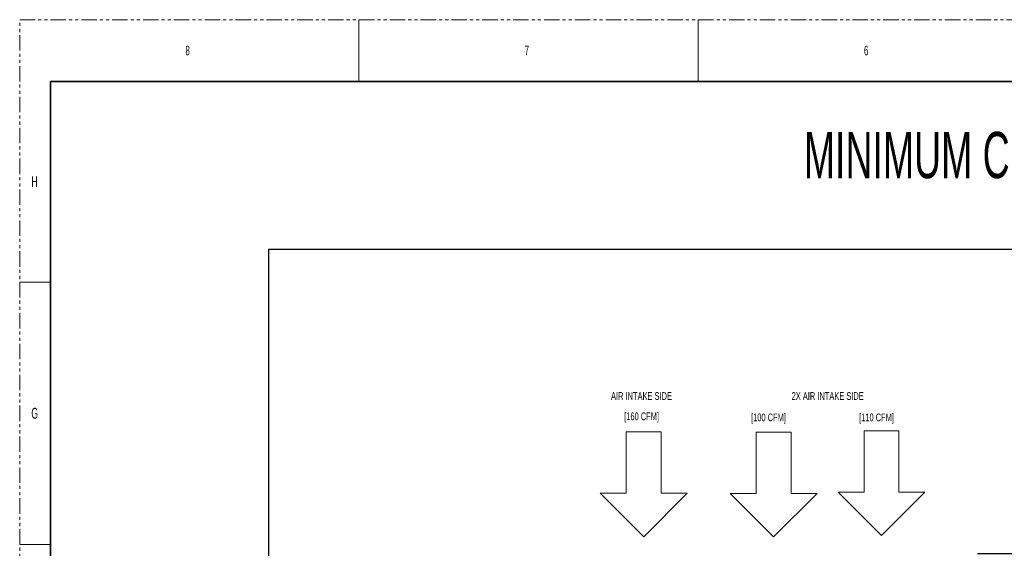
# Model space of a CAD drawing. Header units: millimetres. Extents: x 0 to 1118, y 0 to 864.
# Tile 108 of 172: x 0 to 405, y 646 to 864. Entities that reach past the tile are written whole.
import ezdxf

# ---------------------------------------------------------------- set-up
doc = ezdxf.new("R2010")
doc.units = ezdxf.units.MM
doc.linetypes.add('PHANTOM', pattern=[12.7, 6.35, -1.27, 1.27, -1.27, 1.27, -1.27])
doc.layers.add('ALPHAREV', color=7, linetype='Continuous', lineweight=25)
doc.styles.add('SLDTEXTSTYLE0', font='TXT', dxfattribs={"width": 0.605})
doc.styles.add('SLDTEXTSTYLE1', font='TXT', dxfattribs={"width": 0.6})
doc.dimstyles.new('SLDDIMSTYLE1', dxfattribs={"dimtxt": 3.175, "dimasz": 4.572, "dimexe": 0, "dimexo": 0.0625, "dimgap": 0.79375, "dimtad": 0, "dimtih": 1, "dimtoh": 1, "dimdec": 0, "dimlfac": 4, "dimrnd": 1e-09, "dimzin": 12, "dimdsep": 46, "dimtxsty": 'SLDTEXTSTYLE0', "dimsah": 1, "dimcen": 0.09, "dimadec": 0, "dimazin": 3, "dimtfac": 1, "dimtofl": 0, "dimtmove": 0, "dimatfit": 3, "dimfxl": 1, "dimfrac": 2, "dimtolj": 1, "dimtzin": 12, "dimarcsym": 0})

# ---------------------------------------------------------------- blocks, each defined once
blk = doc.blocks.new('Block1')
at = {"color": 7, "linetype": 'Continuous', "lineweight": 18}
for p, q in [((172.5, 71.5), (101, 142.9)), ((101, 142.9), (101, 100.1)), ((101, 100.1), (0, 100.1)), ((0, 100.1), (0, 42.8)), ((101, 0), (172.5, 71.5)), ((0, 42.8), (101, 42.8)), ((101, 42.8), (101, 0))]:
    blk.add_line(p, q, dxfattribs=at)
blk = doc.blocks.new('_D_2')
at = {"layer": 'ALPHAREV'}
for p, q in [((531.57, 769.01), (560.87, 769.01)), ((559.27, 769.01), (559.27, 714.55)), ((555.88, 713.82), (554.79, 713.82)), ((554.79, 713.82), (554.79, 708.95)), ((560.73, 713.82), (561.82, 713.82)), ((561.82, 713.82), (561.82, 708.95)), ((554.79, 708.95), (555.88, 708.95)), ((561.82, 708.95), (560.73, 708.95)), ((559.27, 644.01), (559.27, 698.47)), ((394.41, 644.01), (560.87, 644.01))]:
    blk.add_line(p, q, dxfattribs=at)
for points in [[(559.27, 769.01), (558.51, 764.44), (560.03, 764.44)], [(559.27, 644.01), (560.03, 648.58), (558.51, 648.58)]]:
    blk.add_solid(points, dxfattribs=at)
at = {"layer": 'ALPHAREV', "char_height": 3.175, "attachment_point": 1, "style": 'SLDTEXTSTYLE0'}
for s, insert in [('500', (546.42, 713.04)), ('20', (555.88, 713.04)), ('MIN', (564.1, 713.04)), ('SIDE INTAKE', (545.09, 707.44)), ('CLEARANCE', (545.94, 702.57))]:
    blk.add_mtext(s, dxfattribs=dict(at, insert=insert))
blk = doc.blocks.new('SW_NOTE_0_3')
at = {"layer": 'ALPHAREV', "color": 0, "char_height": 3.175, "attachment_point": 2, "style": 'SLDTEXTSTYLE0'}
for s, insert in [('AIR INTAKE SIDE', (17.51, 4.09)), ('[160 CFM]', (17.56, -4.26))]:
    blk.add_mtext(s, dxfattribs=dict(at, insert=insert))

msp = doc.modelspace()

# ---------------------------------------------------------------- linework, layer by layer
at = {"color": 7, "linetype": 'PHANTOM', "lineweight": 18}
for p, q in [((0, 0), (0, 863.6)), ((0, 863.6), (1117.6, 863.6))]:
    msp.add_line(p, q, dxfattribs=at)
at = {"color": 7, "linetype": 'Continuous', "lineweight": 18}
for p, q in [((139.7, 863.6), (139.7, 838.2)), ((279.4, 863.6), (279.4, 838.2)), ((0, 755.65), (12.7, 755.65)), ((0, 647.7), (12.7, 647.7))]:
    msp.add_line(p, q, dxfattribs=at)
at = {"color": 7, "linetype": 'Continuous', "lineweight": 35}
for q in [(12.7, 25.4), (1104.9, 838.2)]:
    msp.add_line((12.7, 838.2), q, dxfattribs=at)
at = {"layer": 'ALPHAREV'}
for p, q in [((102.413, 769.01), (102.413, 463.617)), ((529.972, 769.01), (102.413, 769.01))]:
    msp.add_line(p, q, dxfattribs=at)

# ---------------------------------------------------------------- block references
msp.add_blockref('SW_NOTE_0_3', (238.535, 706.303), dxfattribs=at)
at = {"layer": 'ALPHAREV', "xscale": 0.25, "yscale": 0.25, "zscale": 0.25, "rotation": 270}
for p in [(239.077, 694.036), (292.594, 693.951), (337.017, 694.494)]:
    msp.add_blockref('Block1', p, dxfattribs=at)

# ---------------------------------------------------------------- texts
at = {"color": 7, "linetype": 'Continuous', "lineweight": 0, "attachment_point": 1, "style": 'SLDTEXTSTYLE1'}
for s, insert, char_height in [('8', (68.263, 852.929), 3.969), ('7', (207.963, 852.929), 3.969), ('6', (347.663, 852.929), 3.969), ('H', (4.794, 799.198), 4.445), ('G', (4.794, 703.948), 4.445)]:
    msp.add_mtext(s, dxfattribs=dict(at, insert=insert, char_height=char_height))
at = {"layer": 'ALPHAREV', "style": 'SLDTEXTSTYLE0'}
for s, insert, char_height, attachment_point in [('MINIMUM CLEARANCE FOR AIRFLOW', (322.905, 817.463), 19.05, 1), ('2X AIR INTAKE SIDE', (332.714, 710.396), 3.175, 2), ('[100 CFM]', (301.165, 701.597), 3.175, 1), ('[110 CFM]', (345.667, 701.597), 3.175, 1)]:
    msp.add_mtext(s, dxfattribs=dict(at, insert=insert, char_height=char_height, attachment_point=attachment_point))

# ---------------------------------------------------------------- dimensions: what is measured, and where the dimension line sits
at = {"layer": 'ALPHAREV'}
dim = msp.add_linear_dim(base=(559.268, 769.01), p1=(392.81, 644.01), p2=(529.972, 769.01), angle=90, text='<> MIN\\PSIDE INTAKE \\PCLEARANCE', dimstyle='SLDDIMSTYLE1', dxfattribs=at)
dim.commit()
dim.dimension.update_dxf_attribs({"geometry": '_D_2', "text_midpoint": (559.268, 706.51), "dimtype": 160})

doc.saveas('drawing.dxf')
